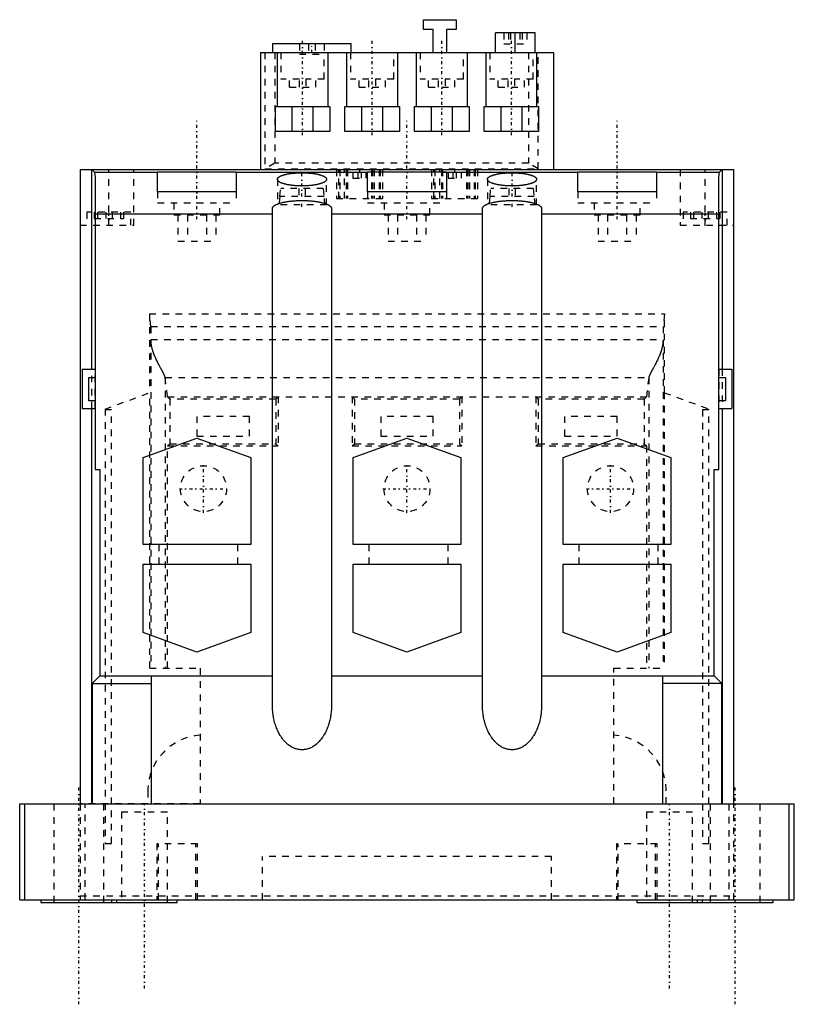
# Model space of a CAD drawing. Extents: x -9 to 109, y -16 to 133.
import ezdxf

# ---------------------------------------------------------------- set-up
doc = ezdxf.new("R2010")
doc.units = 0
doc.linetypes.add('CENTER', pattern=[1.5, 0.45, -0.5, 0.05, -0.5])
doc.linetypes.add('DASHED', pattern=[2, 1, -1])
for name, color, linetype in [('AM_0', 7, 'CONTINUOUS'), ('AM_3', 7, 'DASHED'), ('AM_7', 7, 'CENTER')]:
    doc.layers.add(name, color=color, linetype=linetype)

msp = doc.modelspace()

# ---------------------------------------------------------------- linework, layer by layer
at = {"layer": 'AM_0', "color": 7, "linetype": 'CONTINUOUS'}
for p, q in [((52.3, 133.4), (57.3, 133.4)), ((52.3, 131.9), (52.3, 133.4)), ((57.3, 133.4), (57.3, 131.9)), ((53.8, 131.9), (52.3, 131.9)), ((53.8, 128.4), (53.8, 131.9)), ((57.3, 131.9), (55.8, 131.9)), ((55.8, 131.9), (55.8, 128.4)), ((63.3, 128.4), (63.3, 131.4)), ((69.3, 131.4), (63.3, 131.4)), ((66.3, 128.4), (66.3, 131.4)), ((69.3, 128.4), (69.3, 131.4)), ((29.3, 129.7), (29.3, 128.4)), ((41.3, 129.7), (29.3, 129.7)), ((41.3, 128.4), (41.3, 129.7)), ((27.5, 128.4), (27.5, 110.6)), ((27.5, 128.4), (72.1, 128.4)), ((30.06, 120.2), (30.06, 128.4)), ((37.74, 128.4), (37.74, 120.2)), ((40.66, 120.2), (40.66, 128.4)), ((48.34, 128.4), (48.34, 120.2)), ((51.26, 120.2), (51.26, 128.4)), ((58.94, 128.4), (58.94, 120.2)), ((61.86, 120.2), (61.86, 128.4)), ((69.54, 128.4), (69.54, 120.2)), ((72.1, 128.4), (72.1, 110.6)), ((29.75, 120.2), (38.05, 120.2)), ((29.75, 116.4), (29.75, 120.2)), ((32.27, 120.2), (32.27, 116.4)), ((35.53, 116.4), (35.53, 120.2)), ((38.05, 120.2), (38.05, 116.4)), ((40.35, 120.2), (48.65, 120.2)), ((40.35, 116.4), (40.35, 120.2)), ((42.87, 120.2), (42.87, 116.4)), ((46.13, 116.4), (46.13, 120.2)), ((48.65, 120.2), (48.65, 116.4)), ((50.95, 120.2), (59.25, 120.2)), ((50.95, 116.4), (50.95, 120.2)), ((53.47, 120.2), (53.47, 116.4)), ((56.73, 116.4), (56.73, 120.2)), ((59.25, 120.2), (59.25, 116.4)), ((61.55, 120.2), (69.85, 120.2)), ((61.55, 116.4), (61.55, 120.2)), ((64.07, 120.2), (64.07, 116.4)), ((67.33, 116.4), (67.33, 120.2)), ((69.85, 120.2), (69.85, 116.4)), ((38.05, 116.4), (29.75, 116.4)), ((48.65, 116.4), (40.35, 116.4)), ((59.25, 116.4), (50.95, 116.4)), ((69.85, 116.4), (61.55, 116.4)), ((0, 110.6), (0, 14)), ((0, 110.6), (99.6, 110.6)), ((1.8, 80.2), (1.8, 110.6)), ((1.8, 110.6), (2.19, 110.21)), ((2.19, 110.21), (2.3, 109.35)), ((2.19, 110.21), (11.8, 110.21)), ((11.8, 107.21), (11.8, 110.24)), ((11.8, 110.24), (23.8, 110.24)), ((23.8, 110.24), (23.8, 107.21)), ((23.8, 110.21), (43.8, 110.21)), ((43.8, 107.21), (43.8, 110.24)), ((43.8, 110.24), (55.8, 110.24)), ((55.8, 110.24), (55.8, 107.21)), ((55.8, 110.21), (75.8, 110.21)), ((75.8, 110.24), (87.8, 110.24)), ((75.8, 107.21), (75.8, 110.24)), ((87.8, 110.24), (87.8, 107.21)), ((87.8, 110.21), (97.41, 110.21)), ((97.3, 109.35), (97.41, 110.21)), ((97.41, 110.21), (97.8, 110.6)), ((97.8, 110.6), (97.8, 80.2)), ((99.6, 14), (99.6, 110.6)), ((2.3, 109.35), (2.3, 64.9)), ((97.3, 64.9), (97.3, 109.35)), ((23.8, 107.21), (11.8, 107.21)), ((55.8, 107.21), (43.8, 107.21)), ((87.8, 107.21), (75.8, 107.21)), ((2.3, 103.86), (29.3, 103.86)), ((29.3, 29), (29.3, 104.66)), ((38.3, 104.66), (38.3, 29)), ((38.3, 103.86), (61.3, 103.86)), ((61.3, 29), (61.3, 104.66)), ((70.3, 104.66), (70.3, 29)), ((70.3, 103.86), (97.3, 103.86)), ((0.3, 80.2), (0.3, 74.2)), ((0.3, 80.2), (2.3, 80.2)), ((97.3, 80.2), (99.3, 80.2)), ((99.3, 80.2), (99.3, 74.2)), ((1.3, 78.95), (1.3, 75.45)), ((1.3, 78.95), (2.3, 78.95)), ((97.3, 78.95), (98.3, 78.95)), ((98.3, 78.95), (98.3, 75.45)), ((1.3, 75.45), (2.3, 75.45)), ((97.3, 75.45), (98.3, 75.45)), ((0.3, 74.2), (2.3, 74.2)), ((1.8, 14), (1.8, 74.2)), ((97.3, 74.2), (99.3, 74.2)), ((97.8, 74.2), (97.8, 14)), ((9.6, 66.73), (17.8, 69.71)), ((17.8, 69.71), (26, 66.73)), ((41.6, 66.73), (49.8, 69.71)), ((49.8, 69.71), (58, 66.73)), ((73.6, 66.73), (81.8, 69.71)), ((81.8, 69.71), (90, 66.73)), ((9.6, 53.5), (9.6, 66.73)), ((26, 66.73), (26, 53.5)), ((41.6, 53.5), (41.6, 66.73)), ((58, 66.73), (58, 53.5)), ((73.6, 53.5), (73.6, 66.73)), ((90, 66.73), (90, 53.5)), ((2.3, 64.9), (3.02, 64.9)), ((3.02, 64.9), (3.02, 33.5)), ((96.58, 64.9), (97.3, 64.9)), ((96.58, 33.5), (96.58, 64.9)), ((26, 53.5), (9.6, 53.5)), ((58, 53.5), (41.6, 53.5)), ((90, 53.5), (73.6, 53.5)), ((9.6, 50.5), (26, 50.5)), ((9.6, 40.1), (9.6, 50.5)), ((26, 50.5), (26, 40.1)), ((41.6, 50.5), (58, 50.5)), ((41.6, 40.1), (41.6, 50.5)), ((58, 50.5), (58, 40.1)), ((73.6, 50.5), (90, 50.5)), ((73.6, 40.1), (73.6, 50.5)), ((90, 50.5), (90, 40.1)), ((17.8, 37.11), (9.6, 40.1)), ((26, 40.1), (17.8, 37.11)), ((49.8, 37.11), (41.6, 40.1)), ((58, 40.1), (49.8, 37.11)), ((81.8, 37.11), (73.6, 40.1)), ((90, 40.1), (81.8, 37.11)), ((3.02, 33.5), (1.84, 32.32)), ((3.02, 33.5), (29.3, 33.5)), ((10.83, 33.5), (10.83, 14)), ((38.3, 33.5), (61.3, 33.5)), ((70.3, 33.5), (96.58, 33.5)), ((88.77, 14), (88.77, 33.5)), ((97.76, 32.32), (96.58, 33.5)), ((1.84, 32.32), (10.83, 32.32)), ((1.84, 32.32), (1.84, 14)), ((97.76, 32.32), (88.77, 32.32)), ((97.76, 14), (97.76, 32.32)), ((-9.2, -0.6), (-9.2, 14)), ((-9.2, 14), (108.8, 14)), ((-8.44, -0.6), (-8.44, 14)), ((108.04, -0.6), (108.04, 14)), ((108.8, -0.6), (108.8, 14)), ((-9.2, -0.6), (108.8, -0.6)), ((-6, -0.6), (-6, -1)), ((-6, -1), (14.8, -1)), ((5.6, -1), (5.6, -0.6)), ((14.8, -1), (14.8, -0.6)), ((84.8, -0.6), (84.8, -1)), ((84.8, -1), (105.6, -1)), ((94, -0.6), (94, -1)), ((105.6, -1), (105.6, -0.6))]:
    msp.add_line(p, q, dxfattribs=at)
for points in [[(30.05, 109.1), (30.05, 109.11), (30.05, 109.12), (30.05, 109.13), (30.05, 109.14), (30.05, 109.15), (30.06, 109.16), (30.06, 109.18), (30.07, 109.19), (30.07, 109.21), (30.08, 109.22), (30.08, 109.23), (30.09, 109.24), (30.09, 109.25), (30.1, 109.27), (30.11, 109.28), (30.12, 109.29), (30.13, 109.31), (30.14, 109.32), (30.14, 109.32), (30.16, 109.34), (30.17, 109.35), (30.18, 109.36), (30.18, 109.37), (30.2, 109.38), (30.22, 109.39), (30.22, 109.4), (30.23, 109.41), (30.25, 109.42), (30.27, 109.44), (30.29, 109.45), (30.3, 109.46), (30.33, 109.48), (30.34, 109.48), (30.35, 109.49), (30.37, 109.5), (30.39, 109.52), (30.41, 109.53), (30.44, 109.54), (30.46, 109.56), (30.47, 109.56), (30.49, 109.57), (30.51, 109.58), (30.54, 109.59), (30.57, 109.61), (30.59, 109.62), (30.62, 109.63), (30.64, 109.64), (30.65, 109.64), (30.68, 109.66), (30.71, 109.67), (30.74, 109.68), (30.78, 109.69), (30.81, 109.7), (30.82, 109.71), (30.84, 109.72), (30.88, 109.73), (30.91, 109.74), (30.94, 109.75), (30.98, 109.76), (31.02, 109.77), (31.04, 109.78), (31.05, 109.78), (31.09, 109.79), (31.13, 109.8), (31.15, 109.81), (31.17, 109.81), (31.21, 109.82), (31.25, 109.83), (31.27, 109.84), (31.29, 109.84), (31.33, 109.85), (31.37, 109.86), (31.41, 109.87), (31.45, 109.88), (31.5, 109.89), (31.52, 109.9), (31.54, 109.9), (31.58, 109.91), (31.63, 109.92), (31.67, 109.93), (31.72, 109.93), (31.76, 109.94), (31.79, 109.95), (31.81, 109.95), (31.85, 109.96), (31.9, 109.96), (31.95, 109.97), (32, 109.98), (32.04, 109.99), (32.07, 109.99), (32.09, 109.99), (32.14, 110), (32.19, 110.01), (32.24, 110.01), (32.29, 110.02), (32.34, 110.02), (32.36, 110.03), (32.39, 110.03), (32.44, 110.03), (32.49, 110.04), (32.54, 110.05), (32.59, 110.05), (32.65, 110.05), (32.67, 110.06), (32.7, 110.06), (32.75, 110.06), (32.8, 110.07), (32.83, 110.07), (32.86, 110.07), (32.91, 110.07), (32.96, 110.08), (32.99, 110.08), (33.01, 110.08), (33.07, 110.08), (33.12, 110.09), (33.18, 110.09), (33.23, 110.09), (33.28, 110.09), (33.31, 110.09), (33.34, 110.1), (33.39, 110.1), (33.45, 110.1), (33.5, 110.1), (33.55, 110.1), (33.61, 110.1), (33.64, 110.1), (33.66, 110.1), (33.72, 110.1), (33.77, 110.1), (33.8, 110.1)], [(33.8, 110.1), (33.83, 110.1), (33.88, 110.1), (33.94, 110.1), (33.96, 110.1), (33.99, 110.1), (34.05, 110.1), (34.1, 110.1), (34.15, 110.1), (34.21, 110.1), (34.26, 110.1), (34.29, 110.09), (34.32, 110.09), (34.37, 110.09), (34.42, 110.09), (34.48, 110.09), (34.53, 110.08), (34.59, 110.08), (34.61, 110.08), (34.64, 110.08), (34.69, 110.07), (34.74, 110.07), (34.77, 110.07), (34.8, 110.07), (34.85, 110.06), (34.9, 110.06), (34.93, 110.06), (34.95, 110.05), (35.01, 110.05), (35.06, 110.05), (35.11, 110.04), (35.16, 110.03), (35.21, 110.03), (35.24, 110.03), (35.26, 110.02), (35.31, 110.02), (35.36, 110.01), (35.41, 110.01), (35.46, 110), (35.51, 109.99), (35.53, 109.99), (35.56, 109.99), (35.6, 109.98), (35.65, 109.97), (35.7, 109.96), (35.75, 109.96), (35.79, 109.95), (35.81, 109.95), (35.84, 109.94), (35.88, 109.93), (35.93, 109.93), (35.97, 109.92), (36.02, 109.91), (36.06, 109.9), (36.08, 109.9), (36.1, 109.89), (36.15, 109.88), (36.19, 109.87), (36.23, 109.86), (36.27, 109.85), (36.31, 109.84), (36.33, 109.84), (36.35, 109.83), (36.39, 109.82), (36.43, 109.81), (36.45, 109.81), (36.47, 109.8), (36.51, 109.79), (36.55, 109.78), (36.56, 109.78), (36.58, 109.77), (36.62, 109.76), (36.66, 109.75), (36.69, 109.74), (36.72, 109.73), (36.76, 109.72), (36.78, 109.71), (36.79, 109.7), (36.82, 109.69), (36.86, 109.68), (36.89, 109.67), (36.92, 109.66), (36.95, 109.64), (36.96, 109.64), (36.98, 109.63), (37.01, 109.62), (37.03, 109.61), (37.06, 109.59), (37.09, 109.58), (37.11, 109.57), (37.13, 109.56), (37.14, 109.56), (37.16, 109.54), (37.19, 109.53), (37.21, 109.52), (37.23, 109.5), (37.25, 109.49), (37.26, 109.48), (37.27, 109.48), (37.3, 109.46), (37.31, 109.45), (37.33, 109.44), (37.35, 109.42), (37.37, 109.41), (37.38, 109.4), (37.38, 109.39), (37.4, 109.38), (37.42, 109.37), (37.42, 109.36), (37.43, 109.35), (37.44, 109.34), (37.46, 109.32), (37.46, 109.32), (37.47, 109.31), (37.48, 109.29), (37.49, 109.28), (37.5, 109.27), (37.51, 109.25), (37.51, 109.24), (37.52, 109.23), (37.52, 109.22), (37.53, 109.21), (37.53, 109.19), (37.54, 109.18), (37.54, 109.16), (37.55, 109.15), (37.55, 109.14), (37.55, 109.13), (37.55, 109.12), (37.55, 109.11), (37.55, 109.1)], [(62.05, 109.1), (62.05, 109.11), (62.05, 109.12), (62.05, 109.13), (62.05, 109.14), (62.05, 109.15), (62.06, 109.16), (62.06, 109.18), (62.07, 109.19), (62.07, 109.21), (62.08, 109.22), (62.08, 109.23), (62.09, 109.24), (62.09, 109.25), (62.1, 109.27), (62.11, 109.28), (62.12, 109.29), (62.13, 109.31), (62.14, 109.32), (62.14, 109.32), (62.16, 109.34), (62.17, 109.35), (62.18, 109.36), (62.18, 109.37), (62.2, 109.38), (62.22, 109.39), (62.22, 109.4), (62.23, 109.41), (62.25, 109.42), (62.27, 109.44), (62.29, 109.45), (62.3, 109.46), (62.33, 109.48), (62.34, 109.48), (62.35, 109.49), (62.37, 109.5), (62.39, 109.52), (62.41, 109.53), (62.44, 109.54), (62.46, 109.56), (62.47, 109.56), (62.49, 109.57), (62.51, 109.58), (62.54, 109.59), (62.57, 109.61), (62.59, 109.62), (62.62, 109.63), (62.64, 109.64), (62.65, 109.64), (62.68, 109.66), (62.71, 109.67), (62.74, 109.68), (62.78, 109.69), (62.81, 109.7), (62.82, 109.71), (62.84, 109.72), (62.88, 109.73), (62.91, 109.74), (62.94, 109.75), (62.98, 109.76), (63.02, 109.77), (63.04, 109.78), (63.05, 109.78), (63.09, 109.79), (63.13, 109.8), (63.15, 109.81), (63.17, 109.81), (63.21, 109.82), (63.25, 109.83), (63.27, 109.84), (63.29, 109.84), (63.33, 109.85), (63.37, 109.86), (63.41, 109.87), (63.45, 109.88), (63.5, 109.89), (63.52, 109.9), (63.54, 109.9), (63.58, 109.91), (63.63, 109.92), (63.67, 109.93), (63.72, 109.93), (63.76, 109.94), (63.79, 109.95), (63.81, 109.95), (63.85, 109.96), (63.9, 109.96), (63.95, 109.97), (64, 109.98), (64.04, 109.99), (64.07, 109.99), (64.09, 109.99), (64.14, 110), (64.19, 110.01), (64.24, 110.01), (64.29, 110.02), (64.34, 110.02), (64.36, 110.03), (64.39, 110.03), (64.44, 110.03), (64.49, 110.04), (64.54, 110.05), (64.59, 110.05), (64.65, 110.05), (64.67, 110.06), (64.7, 110.06), (64.75, 110.06), (64.8, 110.07), (64.83, 110.07), (64.86, 110.07), (64.91, 110.07), (64.96, 110.08), (64.99, 110.08), (65.01, 110.08), (65.07, 110.08), (65.12, 110.09), (65.18, 110.09), (65.23, 110.09), (65.28, 110.09), (65.31, 110.09), (65.34, 110.1), (65.39, 110.1), (65.45, 110.1), (65.5, 110.1), (65.55, 110.1), (65.61, 110.1), (65.64, 110.1), (65.66, 110.1), (65.72, 110.1), (65.77, 110.1), (65.8, 110.1)], [(65.8, 110.1), (65.83, 110.1), (65.88, 110.1), (65.94, 110.1), (65.96, 110.1), (65.99, 110.1), (66.05, 110.1), (66.1, 110.1), (66.15, 110.1), (66.21, 110.1), (66.26, 110.1), (66.29, 110.09), (66.32, 110.09), (66.37, 110.09), (66.42, 110.09), (66.48, 110.09), (66.53, 110.08), (66.59, 110.08), (66.61, 110.08), (66.64, 110.08), (66.69, 110.07), (66.74, 110.07), (66.77, 110.07), (66.8, 110.07), (66.85, 110.06), (66.9, 110.06), (66.93, 110.06), (66.95, 110.05), (67.01, 110.05), (67.06, 110.05), (67.11, 110.04), (67.16, 110.03), (67.21, 110.03), (67.24, 110.03), (67.26, 110.02), (67.31, 110.02), (67.36, 110.01), (67.41, 110.01), (67.46, 110), (67.51, 109.99), (67.53, 109.99), (67.56, 109.99), (67.6, 109.98), (67.65, 109.97), (67.7, 109.96), (67.75, 109.96), (67.79, 109.95), (67.81, 109.95), (67.84, 109.94), (67.88, 109.93), (67.93, 109.93), (67.97, 109.92), (68.02, 109.91), (68.06, 109.9), (68.08, 109.9), (68.1, 109.89), (68.15, 109.88), (68.19, 109.87), (68.23, 109.86), (68.27, 109.85), (68.31, 109.84), (68.33, 109.84), (68.35, 109.83), (68.39, 109.82), (68.43, 109.81), (68.45, 109.81), (68.47, 109.8), (68.51, 109.79), (68.55, 109.78), (68.56, 109.78), (68.58, 109.77), (68.62, 109.76), (68.66, 109.75), (68.69, 109.74), (68.72, 109.73), (68.76, 109.72), (68.78, 109.71), (68.79, 109.7), (68.82, 109.69), (68.86, 109.68), (68.89, 109.67), (68.92, 109.66), (68.95, 109.64), (68.96, 109.64), (68.98, 109.63), (69.01, 109.62), (69.03, 109.61), (69.06, 109.59), (69.09, 109.58), (69.11, 109.57), (69.13, 109.56), (69.14, 109.56), (69.16, 109.54), (69.19, 109.53), (69.21, 109.52), (69.23, 109.5), (69.25, 109.49), (69.26, 109.48), (69.27, 109.48), (69.3, 109.46), (69.31, 109.45), (69.33, 109.44), (69.35, 109.42), (69.37, 109.41), (69.38, 109.4), (69.38, 109.39), (69.4, 109.38), (69.42, 109.37), (69.42, 109.36), (69.43, 109.35), (69.44, 109.34), (69.46, 109.32), (69.46, 109.32), (69.47, 109.31), (69.48, 109.29), (69.49, 109.28), (69.5, 109.27), (69.51, 109.25), (69.51, 109.24), (69.52, 109.23), (69.52, 109.22), (69.53, 109.21), (69.53, 109.19), (69.54, 109.18), (69.54, 109.16), (69.55, 109.15), (69.55, 109.14), (69.55, 109.13), (69.55, 109.12), (69.55, 109.11), (69.55, 109.1)], [(37.55, 109.1), (37.55, 109.08), (37.55, 109.05), (37.54, 109.03), (37.54, 109.01), (37.53, 109), (37.52, 108.97), (37.5, 108.94), (37.48, 108.91), (37.46, 108.88), (37.44, 108.85), (37.42, 108.84), (37.41, 108.82), (37.38, 108.8), (37.34, 108.77), (37.3, 108.74), (37.26, 108.71), (37.22, 108.69), (37.2, 108.67), (37.18, 108.66), (37.13, 108.63), (37.07, 108.61), (37.05, 108.6), (37.02, 108.58), (36.96, 108.56), (36.9, 108.53), (36.87, 108.52), (36.84, 108.51), (36.78, 108.49), (36.71, 108.46), (36.64, 108.44), (36.56, 108.42), (36.49, 108.4), (36.45, 108.39), (36.41, 108.38), (36.33, 108.36), (36.25, 108.34), (36.17, 108.32), (36.08, 108.3), (36, 108.28), (35.95, 108.28), (35.91, 108.27), (35.81, 108.25), (35.72, 108.24), (35.63, 108.22), (35.53, 108.21), (35.43, 108.19), (35.38, 108.19), (35.34, 108.18), (35.24, 108.17), (35.13, 108.16), (35.03, 108.15), (34.93, 108.14), (34.82, 108.13), (34.77, 108.13), (34.72, 108.12), (34.61, 108.12), (34.5, 108.11), (34.4, 108.11), (34.29, 108.1), (34.18, 108.1), (34.13, 108.1), (34.07, 108.1), (33.96, 108.09), (33.85, 108.09), (33.8, 108.09), (33.75, 108.09), (33.64, 108.09), (33.53, 108.1), (33.47, 108.1), (33.42, 108.1), (33.31, 108.1), (33.2, 108.11), (33.1, 108.11), (32.99, 108.12), (32.88, 108.12), (32.83, 108.13), (32.78, 108.13), (32.67, 108.14), (32.57, 108.15), (32.47, 108.16), (32.36, 108.17), (32.26, 108.18), (32.22, 108.19), (32.17, 108.19), (32.07, 108.21), (31.97, 108.22), (31.88, 108.24), (31.79, 108.25), (31.69, 108.27), (31.65, 108.28), (31.6, 108.28), (31.52, 108.3), (31.43, 108.32), (31.35, 108.34), (31.27, 108.36), (31.19, 108.38), (31.15, 108.39), (31.11, 108.4), (31.04, 108.42), (30.96, 108.44), (30.89, 108.46), (30.82, 108.49), (30.76, 108.51), (30.73, 108.52), (30.7, 108.53), (30.64, 108.56), (30.58, 108.58), (30.55, 108.6), (30.53, 108.61), (30.47, 108.63), (30.42, 108.66), (30.4, 108.67), (30.38, 108.69), (30.34, 108.71), (30.3, 108.74), (30.26, 108.77), (30.22, 108.8), (30.19, 108.82), (30.18, 108.84), (30.16, 108.85), (30.14, 108.88), (30.12, 108.91), (30.1, 108.94), (30.08, 108.97), (30.07, 109), (30.06, 109.01), (30.06, 109.03), (30.05, 109.05), (30.05, 109.08), (30.05, 109.1)], [(69.55, 109.1), (69.55, 109.08), (69.55, 109.05), (69.54, 109.03), (69.54, 109.01), (69.53, 109), (69.52, 108.97), (69.5, 108.94), (69.48, 108.91), (69.46, 108.88), (69.44, 108.85), (69.42, 108.84), (69.41, 108.82), (69.38, 108.8), (69.34, 108.77), (69.3, 108.74), (69.26, 108.71), (69.22, 108.69), (69.2, 108.67), (69.18, 108.66), (69.13, 108.63), (69.07, 108.61), (69.05, 108.6), (69.02, 108.58), (68.96, 108.56), (68.9, 108.53), (68.87, 108.52), (68.84, 108.51), (68.78, 108.49), (68.71, 108.46), (68.64, 108.44), (68.56, 108.42), (68.49, 108.4), (68.45, 108.39), (68.41, 108.38), (68.33, 108.36), (68.25, 108.34), (68.17, 108.32), (68.08, 108.3), (68, 108.28), (67.95, 108.28), (67.91, 108.27), (67.81, 108.25), (67.72, 108.24), (67.63, 108.22), (67.53, 108.21), (67.43, 108.19), (67.38, 108.19), (67.34, 108.18), (67.24, 108.17), (67.13, 108.16), (67.03, 108.15), (66.93, 108.14), (66.82, 108.13), (66.77, 108.13), (66.72, 108.12), (66.61, 108.12), (66.5, 108.11), (66.4, 108.11), (66.29, 108.1), (66.18, 108.1), (66.13, 108.1), (66.07, 108.1), (65.96, 108.09), (65.85, 108.09), (65.8, 108.09), (65.75, 108.09), (65.64, 108.09), (65.53, 108.1), (65.47, 108.1), (65.42, 108.1), (65.31, 108.1), (65.2, 108.11), (65.1, 108.11), (64.99, 108.12), (64.88, 108.12), (64.83, 108.13), (64.78, 108.13), (64.67, 108.14), (64.57, 108.15), (64.47, 108.16), (64.36, 108.17), (64.26, 108.18), (64.22, 108.19), (64.17, 108.19), (64.07, 108.21), (63.97, 108.22), (63.88, 108.24), (63.79, 108.25), (63.69, 108.27), (63.65, 108.28), (63.6, 108.28), (63.52, 108.3), (63.43, 108.32), (63.35, 108.34), (63.27, 108.36), (63.19, 108.38), (63.15, 108.39), (63.11, 108.4), (63.04, 108.42), (62.96, 108.44), (62.89, 108.46), (62.82, 108.49), (62.76, 108.51), (62.73, 108.52), (62.7, 108.53), (62.64, 108.56), (62.58, 108.58), (62.55, 108.6), (62.53, 108.61), (62.47, 108.63), (62.42, 108.66), (62.4, 108.67), (62.38, 108.69), (62.34, 108.71), (62.3, 108.74), (62.26, 108.77), (62.22, 108.8), (62.19, 108.82), (62.18, 108.84), (62.16, 108.85), (62.14, 108.88), (62.12, 108.91), (62.1, 108.94), (62.08, 108.97), (62.07, 109), (62.06, 109.01), (62.06, 109.03), (62.05, 109.05), (62.05, 109.08), (62.05, 109.1)], [(29.3, 104.66), (29.3, 104.68), (29.3, 104.72), (29.31, 104.75), (29.32, 104.77), (29.32, 104.79), (29.34, 104.82), (29.36, 104.86), (29.38, 104.89), (29.41, 104.92), (29.44, 104.96), (29.45, 104.98), (29.47, 104.99), (29.51, 105.03), (29.55, 105.06), (29.59, 105.09), (29.64, 105.13), (29.69, 105.16), (29.72, 105.17), (29.75, 105.19), (29.81, 105.22), (29.87, 105.25), (29.9, 105.27), (29.94, 105.28), (30, 105.31), (30.08, 105.34), (30.11, 105.36), (30.15, 105.37), (30.23, 105.4), (30.31, 105.43), (30.4, 105.45), (30.48, 105.48), (30.57, 105.5), (30.62, 105.52), (30.66, 105.53), (30.76, 105.55), (30.86, 105.58), (30.96, 105.6), (31.06, 105.62), (31.17, 105.64), (31.22, 105.65), (31.27, 105.66), (31.38, 105.68), (31.49, 105.7), (31.61, 105.72), (31.72, 105.73), (31.84, 105.75), (31.9, 105.76), (31.96, 105.76), (32.08, 105.78), (32.2, 105.79), (32.32, 105.8), (32.45, 105.81), (32.57, 105.82), (32.64, 105.83), (32.7, 105.83), (32.83, 105.84), (32.95, 105.85), (33.08, 105.85), (33.21, 105.86), (33.34, 105.86), (33.41, 105.87), (33.47, 105.87), (33.6, 105.87), (33.73, 105.87), (33.8, 105.87), (33.87, 105.87), (34, 105.87), (34.13, 105.87), (34.19, 105.87), (34.26, 105.86), (34.39, 105.86), (34.52, 105.85), (34.65, 105.85), (34.77, 105.84), (34.9, 105.83), (34.96, 105.83), (35.03, 105.82), (35.15, 105.81), (35.28, 105.8), (35.4, 105.79), (35.52, 105.78), (35.64, 105.76), (35.7, 105.76), (35.76, 105.75), (35.88, 105.73), (35.99, 105.72), (36.11, 105.7), (36.22, 105.68), (36.33, 105.66), (36.38, 105.65), (36.43, 105.64), (36.54, 105.62), (36.64, 105.6), (36.74, 105.58), (36.84, 105.55), (36.94, 105.53), (36.98, 105.52), (37.03, 105.5), (37.12, 105.48), (37.2, 105.45), (37.29, 105.43), (37.37, 105.4), (37.45, 105.37), (37.49, 105.36), (37.52, 105.34), (37.6, 105.31), (37.66, 105.28), (37.7, 105.27), (37.73, 105.25), (37.79, 105.22), (37.85, 105.19), (37.88, 105.17), (37.91, 105.16), (37.96, 105.13), (38.01, 105.09), (38.05, 105.06), (38.09, 105.03), (38.13, 104.99), (38.15, 104.98), (38.16, 104.96), (38.19, 104.92), (38.22, 104.89), (38.24, 104.86), (38.26, 104.82), (38.28, 104.79), (38.28, 104.77), (38.29, 104.75), (38.3, 104.72), (38.3, 104.68), (38.3, 104.66)], [(61.3, 104.66), (61.3, 104.68), (61.3, 104.72), (61.31, 104.75), (61.32, 104.77), (61.32, 104.79), (61.34, 104.82), (61.36, 104.86), (61.38, 104.89), (61.41, 104.92), (61.44, 104.96), (61.45, 104.98), (61.47, 104.99), (61.51, 105.03), (61.55, 105.06), (61.59, 105.09), (61.64, 105.13), (61.69, 105.16), (61.72, 105.17), (61.75, 105.19), (61.81, 105.22), (61.87, 105.25), (61.9, 105.27), (61.94, 105.28), (62, 105.31), (62.08, 105.34), (62.11, 105.36), (62.15, 105.37), (62.23, 105.4), (62.31, 105.43), (62.4, 105.45), (62.48, 105.48), (62.57, 105.5), (62.62, 105.52), (62.66, 105.53), (62.76, 105.55), (62.86, 105.58), (62.96, 105.6), (63.06, 105.62), (63.17, 105.64), (63.22, 105.65), (63.27, 105.66), (63.38, 105.68), (63.49, 105.7), (63.61, 105.72), (63.72, 105.73), (63.84, 105.75), (63.9, 105.76), (63.96, 105.76), (64.08, 105.78), (64.2, 105.79), (64.32, 105.8), (64.45, 105.81), (64.57, 105.82), (64.64, 105.83), (64.7, 105.83), (64.83, 105.84), (64.95, 105.85), (65.08, 105.85), (65.21, 105.86), (65.34, 105.86), (65.41, 105.87), (65.47, 105.87), (65.6, 105.87), (65.73, 105.87), (65.8, 105.87), (65.87, 105.87), (66, 105.87), (66.13, 105.87), (66.19, 105.87), (66.26, 105.86), (66.39, 105.86), (66.52, 105.85), (66.65, 105.85), (66.77, 105.84), (66.9, 105.83), (66.96, 105.83), (67.03, 105.82), (67.15, 105.81), (67.28, 105.8), (67.4, 105.79), (67.52, 105.78), (67.64, 105.76), (67.7, 105.76), (67.76, 105.75), (67.88, 105.73), (67.99, 105.72), (68.11, 105.7), (68.22, 105.68), (68.33, 105.66), (68.38, 105.65), (68.43, 105.64), (68.54, 105.62), (68.64, 105.6), (68.74, 105.58), (68.84, 105.55), (68.94, 105.53), (68.98, 105.52), (69.03, 105.5), (69.12, 105.48), (69.2, 105.45), (69.29, 105.43), (69.37, 105.4), (69.45, 105.37), (69.49, 105.36), (69.52, 105.34), (69.6, 105.31), (69.66, 105.28), (69.7, 105.27), (69.73, 105.25), (69.79, 105.22), (69.85, 105.19), (69.88, 105.17), (69.91, 105.16), (69.96, 105.13), (70.01, 105.09), (70.05, 105.06), (70.09, 105.03), (70.13, 104.99), (70.15, 104.98), (70.16, 104.96), (70.19, 104.92), (70.22, 104.89), (70.24, 104.86), (70.26, 104.82), (70.28, 104.79), (70.28, 104.77), (70.29, 104.75), (70.3, 104.72), (70.3, 104.68), (70.3, 104.66)], [(38.3, 29), (38.3, 28.9), (38.3, 28.71), (38.29, 28.51), (38.28, 28.41), (38.28, 28.31), (38.26, 28.12), (38.24, 27.92), (38.22, 27.73), (38.19, 27.54), (38.16, 27.35), (38.15, 27.25), (38.13, 27.16), (38.09, 26.97), (38.05, 26.78), (38.01, 26.6), (37.96, 26.42), (37.91, 26.24), (37.88, 26.15), (37.85, 26.06), (37.79, 25.88), (37.73, 25.71), (37.7, 25.62), (37.66, 25.54), (37.6, 25.37), (37.52, 25.21), (37.49, 25.13), (37.45, 25.05), (37.37, 24.89), (37.29, 24.74), (37.2, 24.59), (37.12, 24.44), (37.03, 24.3), (36.98, 24.23), (36.94, 24.16), (36.84, 24.02), (36.74, 23.89), (36.64, 23.77), (36.54, 23.64), (36.43, 23.53), (36.38, 23.47), (36.33, 23.41), (36.22, 23.31), (36.11, 23.2), (35.99, 23.11), (35.88, 23.01), (35.76, 22.92), (35.7, 22.88), (35.64, 22.84), (35.52, 22.76), (35.4, 22.69), (35.28, 22.62), (35.15, 22.56), (35.03, 22.51), (34.96, 22.48), (34.9, 22.46), (34.77, 22.41), (34.65, 22.37), (34.52, 22.34), (34.39, 22.31), (34.26, 22.28), (34.19, 22.28), (34.13, 22.27), (34, 22.26), (33.87, 22.25), (33.8, 22.25), (33.73, 22.25), (33.6, 22.26), (33.47, 22.27), (33.41, 22.28), (33.34, 22.28), (33.21, 22.31), (33.08, 22.34), (32.95, 22.37), (32.83, 22.41), (32.7, 22.46), (32.64, 22.48), (32.57, 22.51), (32.45, 22.56), (32.32, 22.62), (32.2, 22.69), (32.08, 22.76), (31.96, 22.84), (31.9, 22.88), (31.84, 22.92), (31.72, 23.01), (31.61, 23.11), (31.49, 23.2), (31.38, 23.31), (31.27, 23.41), (31.22, 23.47), (31.17, 23.53), (31.06, 23.64), (30.96, 23.77), (30.86, 23.89), (30.76, 24.02), (30.66, 24.16), (30.62, 24.23), (30.57, 24.3), (30.48, 24.44), (30.4, 24.59), (30.31, 24.74), (30.23, 24.89), (30.15, 25.05), (30.11, 25.13), (30.08, 25.21), (30, 25.37), (29.94, 25.54), (29.9, 25.62), (29.87, 25.71), (29.81, 25.88), (29.75, 26.06), (29.72, 26.15), (29.69, 26.24), (29.64, 26.42), (29.59, 26.6), (29.55, 26.78), (29.51, 26.97), (29.47, 27.16), (29.45, 27.25), (29.44, 27.35), (29.41, 27.54), (29.38, 27.73), (29.36, 27.92), (29.34, 28.12), (29.32, 28.31), (29.32, 28.41), (29.31, 28.51), (29.3, 28.71), (29.3, 28.9), (29.3, 29)], [(70.3, 29), (70.3, 28.9), (70.3, 28.71), (70.29, 28.51), (70.28, 28.41), (70.28, 28.31), (70.26, 28.12), (70.24, 27.92), (70.22, 27.73), (70.19, 27.54), (70.16, 27.35), (70.15, 27.25), (70.13, 27.16), (70.09, 26.97), (70.05, 26.78), (70.01, 26.6), (69.96, 26.42), (69.91, 26.24), (69.88, 26.15), (69.85, 26.06), (69.79, 25.88), (69.73, 25.71), (69.7, 25.62), (69.66, 25.54), (69.6, 25.37), (69.52, 25.21), (69.49, 25.13), (69.45, 25.05), (69.37, 24.89), (69.29, 24.74), (69.2, 24.59), (69.12, 24.44), (69.03, 24.3), (68.98, 24.23), (68.94, 24.16), (68.84, 24.02), (68.74, 23.89), (68.64, 23.77), (68.54, 23.64), (68.43, 23.53), (68.38, 23.47), (68.33, 23.41), (68.22, 23.31), (68.11, 23.2), (67.99, 23.11), (67.88, 23.01), (67.76, 22.92), (67.7, 22.88), (67.64, 22.84), (67.52, 22.76), (67.4, 22.69), (67.28, 22.62), (67.15, 22.56), (67.03, 22.51), (66.96, 22.48), (66.9, 22.46), (66.77, 22.41), (66.65, 22.37), (66.52, 22.34), (66.39, 22.31), (66.26, 22.28), (66.19, 22.28), (66.13, 22.27), (66, 22.26), (65.87, 22.25), (65.8, 22.25), (65.73, 22.25), (65.6, 22.26), (65.47, 22.27), (65.41, 22.28), (65.34, 22.28), (65.21, 22.31), (65.08, 22.34), (64.95, 22.37), (64.83, 22.41), (64.7, 22.46), (64.64, 22.48), (64.57, 22.51), (64.45, 22.56), (64.32, 22.62), (64.2, 22.69), (64.08, 22.76), (63.96, 22.84), (63.9, 22.88), (63.84, 22.92), (63.72, 23.01), (63.61, 23.11), (63.49, 23.2), (63.38, 23.31), (63.27, 23.41), (63.22, 23.47), (63.17, 23.53), (63.06, 23.64), (62.96, 23.77), (62.86, 23.89), (62.76, 24.02), (62.66, 24.16), (62.62, 24.23), (62.57, 24.3), (62.48, 24.44), (62.4, 24.59), (62.31, 24.74), (62.23, 24.89), (62.15, 25.05), (62.11, 25.13), (62.08, 25.21), (62, 25.37), (61.94, 25.54), (61.9, 25.62), (61.87, 25.71), (61.81, 25.88), (61.75, 26.06), (61.72, 26.15), (61.69, 26.24), (61.64, 26.42), (61.59, 26.6), (61.55, 26.78), (61.51, 26.97), (61.47, 27.16), (61.45, 27.25), (61.44, 27.35), (61.41, 27.54), (61.38, 27.73), (61.36, 27.92), (61.34, 28.12), (61.32, 28.31), (61.32, 28.41), (61.31, 28.51), (61.3, 28.71), (61.3, 28.9), (61.3, 29)]]:
    msp.add_lwpolyline(points, dxfattribs=at)
at = {"layer": 'AM_3', "color": 6, "linetype": 'DASHED'}
for p, q in [((64.53, 131.4), (64.53, 129.71)), ((65.24, 131.4), (65.24, 129.71)), ((65.59, 131.4), (65.59, 129.71)), ((67.01, 131.4), (67.01, 129.71)), ((67.36, 131.4), (67.36, 129.71)), ((68.07, 131.4), (68.07, 129.71)), ((33.4, 129.7), (33.4, 128.15)), ((34.8, 129.7), (34.8, 128.15)), ((35.8, 129.7), (35.8, 128.15)), ((37.2, 129.7), (37.2, 128.15)), ((64.53, 129.71), (68.07, 129.71)), ((28.15, 128.4), (28.15, 110.7)), ((29.65, 128.4), (29.65, 111.57)), ((30.6, 128.4), (30.6, 124.35)), ((33.4, 128.15), (37.2, 128.15)), ((37.2, 124.35), (37.2, 128.4)), ((41.2, 128.4), (41.2, 124.35)), ((47.8, 124.35), (47.8, 128.4)), ((51.8, 128.4), (51.8, 124.35)), ((58.4, 124.35), (58.4, 128.4)), ((62.4, 128.4), (62.4, 124.35)), ((68.3, 128.4), (68.3, 111.57)), ((69, 124.35), (69, 128.4)), ((69.8, 110.7), (69.8, 128.4)), ((33.4, 124.35), (30.6, 124.35)), ((31.9, 123.15), (31.9, 124.35)), ((31.9, 123.15), (35.9, 123.15)), ((33.4, 123.15), (33.4, 124.35)), ((37.2, 124.35), (34.4, 124.35)), ((34.4, 124.35), (34.4, 123.15)), ((35.9, 123.15), (35.9, 124.35)), ((44, 124.35), (41.2, 124.35)), ((42.5, 123.15), (42.5, 124.35)), ((42.5, 123.15), (46.5, 123.15)), ((44, 123.15), (44, 124.35)), ((47.8, 124.35), (45, 124.35)), ((45, 124.35), (45, 123.15)), ((46.5, 123.15), (46.5, 124.35)), ((54.6, 124.35), (51.8, 124.35)), ((53.1, 123.15), (53.1, 124.35)), ((53.1, 123.15), (57.1, 123.15)), ((54.6, 123.15), (54.6, 124.35)), ((58.4, 124.35), (55.6, 124.35)), ((55.6, 124.35), (55.6, 123.15)), ((57.1, 123.15), (57.1, 124.35)), ((65.2, 124.35), (62.4, 124.35)), ((63.7, 123.15), (63.7, 124.35)), ((63.7, 123.15), (67.7, 123.15)), ((65.2, 123.15), (65.2, 124.35)), ((69, 124.35), (66.2, 124.35)), ((66.2, 124.35), (66.2, 123.15)), ((67.7, 123.15), (67.7, 124.35)), ((29.65, 111.57), (28.15, 110.7)), ((68.3, 111.57), (29.65, 111.57)), ((69.8, 110.7), (68.3, 111.57)), ((4.4, 102.1), (4.4, 110.6)), ((8.2, 102.1), (8.2, 110.6)), ((28.15, 110.7), (69.8, 110.7)), ((39.05, 110.6), (39.05, 106.2)), ((39.41, 106.2), (39.41, 110.6)), ((39.55, 110.6), (39.55, 106.2)), ((40.28, 106.2), (40.28, 110.6)), ((40.55, 110.6), (40.55, 106.2)), ((40.65, 110.6), (40.65, 110.21)), ((40.65, 110.21), (44.45, 110.21)), ((40.73, 110.6), (40.73, 106.2)), ((41.55, 110.21), (41.55, 109.26)), ((42.3, 110.21), (42.3, 109.26)), ((42.8, 110.21), (42.8, 109.26)), ((43.55, 110.21), (43.55, 109.26)), ((44.37, 110.6), (44.37, 106.2)), ((44.45, 110.21), (44.45, 110.6)), ((44.55, 110.6), (44.55, 106.2)), ((44.82, 110.6), (44.82, 106.2)), ((45.55, 110.6), (45.55, 106.2)), ((45.69, 110.6), (45.69, 106.2)), ((46.05, 110.6), (46.05, 106.2)), ((53.55, 110.6), (53.55, 106.2)), ((53.91, 106.2), (53.91, 110.6)), ((54.05, 110.6), (54.05, 106.2)), ((54.78, 106.2), (54.78, 110.6)), ((55.05, 110.6), (55.05, 106.2)), ((55.15, 110.6), (55.15, 110.21)), ((55.15, 110.21), (58.95, 110.21)), ((55.23, 110.6), (55.23, 106.2)), ((56.05, 110.21), (56.05, 109.26)), ((56.8, 110.21), (56.8, 109.26)), ((57.3, 110.21), (57.3, 109.26)), ((58.05, 110.21), (58.05, 109.26)), ((58.87, 110.6), (58.87, 106.2)), ((58.95, 110.21), (58.95, 110.6)), ((59.05, 110.6), (59.05, 106.2)), ((59.32, 110.6), (59.32, 106.2)), ((60.05, 110.6), (60.05, 106.2)), ((60.19, 110.6), (60.19, 106.2)), ((60.55, 110.6), (60.55, 106.2)), ((91.4, 110.6), (91.4, 102.1)), ((95.2, 102.1), (95.2, 110.6)), ((30.05, 109.1), (30.05, 105.2)), ((37.55, 105.2), (37.55, 109.1)), ((41.55, 109.26), (43.55, 109.26)), ((56.05, 109.26), (58.05, 109.26)), ((62.05, 109.1), (62.05, 105.2)), ((69.55, 105.2), (69.55, 109.1)), ((11.8, 107.21), (11.8, 105.5)), ((23.8, 107.21), (23.8, 105.5)), ((30.41, 106.5), (30.3, 105.2)), ((37.19, 106.5), (30.41, 106.5)), ((30.45, 106.5), (30.56, 107.7)), ((37.04, 107.7), (30.56, 107.7)), ((33.3, 107.7), (33.3, 106.5)), ((34.3, 107.7), (34.3, 106.5)), ((37.04, 107.7), (37.15, 106.5)), ((37.3, 105.2), (37.19, 106.5)), ((43.8, 107.21), (43.8, 105.5)), ((55.8, 107.21), (55.8, 105.5)), ((62.41, 106.5), (62.3, 105.2)), ((69.19, 106.5), (62.41, 106.5)), ((62.45, 106.5), (62.56, 107.7)), ((69.04, 107.7), (62.56, 107.7)), ((65.3, 107.7), (65.3, 106.5)), ((66.3, 107.7), (66.3, 106.5)), ((69.04, 107.7), (69.15, 106.5)), ((69.3, 105.2), (69.19, 106.5)), ((75.8, 107.21), (75.8, 105.5)), ((87.8, 107.21), (87.8, 105.5)), ((11.8, 105.5), (23.8, 105.5)), ((14.3, 105.5), (14.3, 103.7)), ((21.3, 103.7), (21.3, 105.5)), ((37.55, 105.2), (30.05, 105.2)), ((39.05, 106.2), (46.05, 106.2)), ((43.8, 105.5), (55.8, 105.5)), ((46.3, 105.5), (46.3, 103.7)), ((53.3, 103.7), (53.3, 105.5)), ((53.55, 106.2), (60.55, 106.2)), ((69.55, 105.2), (62.05, 105.2)), ((75.8, 105.5), (87.8, 105.5)), ((78.3, 105.5), (78.3, 103.7)), ((85.3, 103.7), (85.3, 105.5)), ((1.05, 104.1), (1.05, 102.1)), ((7.75, 104.1), (1.05, 104.1)), ((2.16, 104.1), (2.16, 103.15)), ((2.66, 104.1), (2.66, 103.15)), ((3.9, 104.1), (3.9, 103.15)), ((4.9, 104.1), (4.9, 103.15)), ((6.14, 104.1), (6.14, 103.15)), ((6.64, 104.1), (6.64, 103.15)), ((7.75, 102.1), (7.75, 104.1)), ((14.3, 103.7), (21.3, 103.7)), ((14.91, 103.7), (14.91, 99.7)), ((16.36, 103.7), (16.36, 99.7)), ((19.24, 103.7), (19.24, 99.7)), ((20.69, 103.7), (20.69, 99.7)), ((46.3, 103.7), (53.3, 103.7)), ((46.91, 103.7), (46.91, 99.7)), ((48.36, 103.7), (48.36, 99.7)), ((51.24, 103.7), (51.24, 99.7)), ((52.69, 103.7), (52.69, 99.7)), ((78.3, 103.7), (85.3, 103.7)), ((78.91, 103.7), (78.91, 99.7)), ((80.36, 103.7), (80.36, 99.7)), ((83.24, 103.7), (83.24, 99.7)), ((84.69, 103.7), (84.69, 99.7)), ((91.85, 104.1), (91.85, 102.1)), ((98.55, 104.1), (91.85, 104.1)), ((92.96, 104.1), (92.96, 103.15)), ((93.46, 104.1), (93.46, 103.15)), ((94.7, 104.1), (94.7, 103.15)), ((95.7, 104.1), (95.7, 103.15)), ((96.94, 104.1), (96.94, 103.15)), ((97.44, 104.1), (97.44, 103.15)), ((98.55, 102.1), (98.55, 104.1)), ((0, 102.1), (8.2, 102.1)), ((2.16, 103.15), (6.64, 103.15)), ((91.4, 102.1), (99.6, 102.1)), ((92.96, 103.15), (97.44, 103.15)), ((14.91, 99.7), (20.69, 99.7)), ((46.91, 99.7), (52.69, 99.7)), ((78.91, 99.7), (84.69, 99.7)), ((10.56, 88.6), (89.04, 88.6)), ((10.8, 86.67), (10.56, 88.6)), ((10.56, 88.6), (10.56, 76.59)), ((89.04, 88.6), (88.8, 86.67)), ((89.04, 76.59), (89.04, 88.6)), ((10.8, 86.67), (88.8, 86.67)), ((10.8, 86.67), (10.8, 34.68)), ((88.8, 86.67), (88.8, 34.68)), ((10.8, 84.69), (88.8, 84.69)), ((1.8, 74.2), (1.8, 80.2)), ((2.28, 74.2), (2.28, 80.2)), ((97.32, 80.2), (97.32, 74.2)), ((97.8, 80.2), (97.8, 74.2)), ((12.97, 78.91), (86.63, 78.91)), ((13.33, 76), (12.97, 78.91)), ((12.97, 78.9), (12.97, 34.68)), ((86.63, 78.91), (86.27, 76)), ((86.63, 78.9), (86.63, 34.68)), ((3.8, 74.13), (10.61, 76.61)), ((10.61, 34.68), (10.61, 76.61)), ((88.99, 76.61), (95.8, 74.13)), ((88.99, 76.61), (88.99, 34.68)), ((13.33, 76), (86.27, 76)), ((13.68, 75.65), (13.33, 76)), ((29.8, 75.65), (13.68, 75.65)), ((13.68, 75.65), (13.68, 68.85)), ((30.15, 76), (29.8, 75.65)), ((29.8, 75.65), (29.8, 68.85)), ((30.15, 76), (30.15, 68.5)), ((41.8, 75.65), (41.46, 76)), ((41.46, 76), (41.46, 68.5)), ((41.8, 75.65), (41.8, 68.85)), ((57.8, 75.65), (41.8, 75.65)), ((58.14, 76), (57.8, 75.65)), ((57.8, 75.65), (57.8, 68.85)), ((58.14, 76), (58.14, 68.5)), ((69.8, 75.65), (69.45, 76)), ((69.45, 76), (69.45, 68.5)), ((69.8, 75.65), (69.8, 68.85)), ((85.92, 75.65), (69.8, 75.65)), ((86.27, 76), (85.92, 75.65)), ((85.92, 75.65), (85.92, 68.85)), ((3.8, 74.13), (3.8, 8)), ((4.8, 74), (3.8, 74)), ((4.8, 8), (4.8, 74)), ((94.8, 74), (94.8, 8)), ((95.8, 74), (94.8, 74)), ((95.8, 8), (95.8, 74.13)), ((17.8, 73), (17.8, 70)), ((25.8, 73), (17.8, 73)), ((25.8, 70), (25.8, 73)), ((45.8, 73), (45.8, 70)), ((53.8, 73), (45.8, 73)), ((53.8, 70), (53.8, 73)), ((73.8, 73), (73.8, 70)), ((81.8, 73), (73.8, 73)), ((81.8, 70), (81.8, 73)), ((17.8, 70), (25.8, 70)), ((45.8, 70), (53.8, 70)), ((73.8, 70), (81.8, 70)), ((13.33, 68.5), (13.68, 68.85)), ((13.33, 68.5), (30.15, 68.5)), ((13.33, 34.68), (13.33, 68.5)), ((13.68, 68.85), (29.8, 68.85)), ((29.8, 68.85), (30.15, 68.5)), ((41.46, 68.5), (41.8, 68.85)), ((41.46, 68.5), (58.14, 68.5)), ((41.8, 68.85), (57.8, 68.85)), ((57.8, 68.85), (58.14, 68.5)), ((69.45, 68.5), (69.8, 68.85)), ((69.45, 68.5), (86.27, 68.5)), ((69.8, 68.85), (85.92, 68.85)), ((85.92, 68.85), (86.27, 68.5)), ((86.27, 68.5), (86.27, 34.68)), ((12.05, 50.5), (12.05, 53.5)), ((24.05, 50.5), (24.05, 53.5)), ((44.05, 50.5), (44.05, 53.5)), ((56.05, 50.5), (56.05, 53.5)), ((76.05, 50.5), (76.05, 53.5)), ((88.05, 50.5), (88.05, 53.5)), ((10.61, 34.68), (18.3, 34.68)), ((18.3, 34.68), (18.3, 14.03)), ((81.3, 34.68), (88.99, 34.68)), ((81.3, 14.03), (81.3, 34.68)), ((10.33, 16), (10.33, 14.03)), ((89.27, 14.03), (89.27, 16)), ((-4, 14), (-4, -1)), ((18.3, 14.03), (0, 14.03)), ((0, 14), (0, -0.6)), ((0.76, -0.6), (0.76, 14.03)), ((3.6, -1), (3.6, 14)), ((81.3, 14.03), (99.6, 14.03)), ((96, 14), (96, -1)), ((98.84, 14.03), (98.84, -0.6)), ((99.6, -0.6), (99.6, 14)), ((103.6, -1), (103.6, 14)), ((6.3, 12.79), (6.3, -1)), ((6.3, 12.79), (13.3, 12.79)), ((13.3, -1), (13.3, 12.79)), ((86.3, 12.79), (86.3, -1)), ((86.3, 12.79), (93.3, 12.79)), ((93.3, -1), (93.3, 12.79)), ((3.8, 8), (4.8, 8)), ((17.89, 7.95), (11.71, 7.95)), ((11.71, 7.95), (11.71, -0.6)), ((11.97, -0.6), (11.97, 7.95)), ((17.63, -0.6), (17.63, 7.95)), ((17.89, -0.6), (17.89, 7.95)), ((81.71, 7.95), (81.71, -0.6)), ((87.89, 7.95), (81.71, 7.95)), ((81.97, -0.6), (81.97, 7.95)), ((87.63, -0.6), (87.63, 7.95)), ((87.89, -0.6), (87.89, 7.95)), ((94.8, 8), (95.8, 8)), ((27.8, -0.6), (27.8, 6)), ((71.8, 6), (27.8, 6)), ((71.8, -0.6), (71.8, 6)), ((0, 0), (99.6, 0)), ((4.8, -0.6), (4.8, -1)), ((94.8, -1), (94.8, -0.6))]:
    msp.add_line(p, q, dxfattribs=at)
for points in [[(12.97, 78.91), (12.97, 78.92), (12.96, 78.94), (12.96, 78.96), (12.96, 78.97), (12.95, 78.98), (12.95, 79.01), (12.94, 79.03), (12.93, 79.06), (12.92, 79.08), (12.91, 79.11), (12.91, 79.12), (12.9, 79.14), (12.89, 79.17), (12.88, 79.19), (12.87, 79.22), (12.86, 79.26), (12.84, 79.29), (12.84, 79.3), (12.83, 79.32), (12.82, 79.35), (12.8, 79.38), (12.79, 79.4), (12.78, 79.42), (12.77, 79.45), (12.75, 79.49), (12.74, 79.5), (12.73, 79.52), (12.72, 79.56), (12.7, 79.6), (12.68, 79.64), (12.66, 79.68), (12.63, 79.72), (12.62, 79.74), (12.61, 79.76), (12.59, 79.8), (12.57, 79.85), (12.54, 79.89), (12.52, 79.94), (12.5, 79.98), (12.48, 80.01), (12.47, 80.03), (12.44, 80.08), (12.42, 80.12), (12.39, 80.17), (12.37, 80.22), (12.34, 80.27), (12.33, 80.3), (12.31, 80.32), (12.29, 80.37), (12.26, 80.42), (12.16, 80.6), (11.99, 80.91), (11.91, 81.07), (11.83, 81.24), (11.65, 81.58), (11.48, 81.95), (11.38, 82.18), (11.35, 82.24), (11.33, 82.31), (11.31, 82.34), (11.3, 82.37), (11.27, 82.44), (11.25, 82.5), (11.22, 82.57), (11.2, 82.64), (11.17, 82.71), (11.16, 82.74), (11.15, 82.78), (11.13, 82.84), (11.1, 82.91), (11.08, 82.98), (11.06, 83.05), (11.04, 83.12), (11.03, 83.16), (11.02, 83.19), (11, 83.26), (10.98, 83.33), (10.97, 83.37), (10.96, 83.4), (10.94, 83.48), (10.93, 83.55), (10.92, 83.58), (10.91, 83.62), (10.9, 83.69), (10.88, 83.76), (10.87, 83.84), (10.86, 83.91), (10.85, 83.98), (10.84, 84.02), (10.84, 84.05), (10.83, 84.12), (10.82, 84.2), (10.82, 84.27), (10.81, 84.34), (10.81, 84.41), (10.81, 84.45), (10.8, 84.49), (10.8, 84.56), (10.8, 84.63), (10.8, 84.67)], [(88.8, 84.67), (88.8, 84.63), (88.8, 84.56), (88.8, 84.49), (88.79, 84.45), (88.79, 84.41), (88.79, 84.34), (88.78, 84.27), (88.78, 84.2), (88.77, 84.12), (88.76, 84.05), (88.76, 84.02), (88.75, 83.98), (88.74, 83.91), (88.73, 83.84), (88.72, 83.76), (88.7, 83.69), (88.69, 83.62), (88.68, 83.58), (88.67, 83.55), (88.66, 83.48), (88.64, 83.4), (88.63, 83.37), (88.62, 83.33), (88.6, 83.26), (88.58, 83.19), (88.57, 83.16), (88.56, 83.12), (88.54, 83.05), (88.52, 82.98), (88.5, 82.91), (88.47, 82.84), (88.45, 82.78), (88.44, 82.74), (88.43, 82.71), (88.4, 82.64), (88.38, 82.57), (88.35, 82.5), (88.33, 82.44), (88.3, 82.37), (88.29, 82.34), (88.27, 82.31), (88.25, 82.24), (88.22, 82.18), (88.12, 81.95), (87.95, 81.58), (87.77, 81.24), (87.69, 81.07), (87.61, 80.91), (87.44, 80.6), (87.34, 80.42), (87.31, 80.37), (87.29, 80.32), (87.27, 80.3), (87.26, 80.27), (87.23, 80.22), (87.21, 80.17), (87.18, 80.12), (87.16, 80.08), (87.13, 80.03), (87.12, 80.01), (87.1, 79.98), (87.08, 79.94), (87.06, 79.89), (87.03, 79.85), (87.01, 79.8), (86.99, 79.76), (86.98, 79.74), (86.97, 79.72), (86.94, 79.68), (86.92, 79.64), (86.9, 79.6), (86.88, 79.56), (86.87, 79.52), (86.86, 79.5), (86.85, 79.49), (86.83, 79.45), (86.82, 79.42), (86.81, 79.4), (86.8, 79.38), (86.78, 79.35), (86.77, 79.32), (86.76, 79.3), (86.76, 79.29), (86.74, 79.26), (86.73, 79.22), (86.72, 79.19), (86.71, 79.17), (86.7, 79.14), (86.69, 79.12), (86.69, 79.11), (86.68, 79.08), (86.67, 79.06), (86.66, 79.03), (86.65, 79.01), (86.65, 78.98), (86.64, 78.97), (86.64, 78.96), (86.64, 78.94), (86.63, 78.92), (86.63, 78.91)]]:
    msp.add_lwpolyline(points, dxfattribs=at)
for centre in [(18.8, 62), (49.8, 62), (80.8, 62)]:
    msp.add_circle(centre, 3.5, dxfattribs=at)
for centre, start, end in [((18.8, 16), 93.3998, 180), ((80.8, 16), 0, 86.6002)]:
    msp.add_arc(centre, 8.47, start, end, dxfattribs=at)
at = {"layer": 'AM_7', "color": 4, "linetype": 'CENTER'}
for p, q in [((33.9, 115.8), (33.9, 130.5)), ((44.5, 115.8), (44.5, 130.5)), ((55.1, 115.8), (55.1, 130.5)), ((65.7, 115.8), (65.7, 130.5)), ((35.3, 128.34), (35.3, 129.76)), ((17.8, 103.01), (17.8, 118.19)), ((49.8, 103.01), (49.8, 118.19)), ((81.8, 103.01), (81.8, 118.19)), ((33.8, 104.93), (33.8, 110.87)), ((42.55, 110.62), (42.55, 110.19)), ((57.05, 110.62), (57.05, 110.19)), ((65.8, 104.93), (65.8, 110.87)), ((4.4, 102), (4.4, 104.2)), ((95.2, 102), (95.2, 104.2)), ((18.8, 58.33), (18.8, 65.67)), ((49.8, 58.33), (49.8, 65.67)), ((80.8, 58.33), (80.8, 65.67)), ((15.12, 62), (22.48, 62)), ((46.12, 62), (53.47, 62)), ((77.12, 62), (84.47, 62)), ((-0.2, -16.5), (-0.2, 16.5)), ((99.8, -16.5), (99.8, 16.5)), ((9.8, -14.07), (9.8, 14.07)), ((89.8, -14.07), (89.8, 14.07))]:
    msp.add_line(p, q, dxfattribs=at)

doc.saveas('drawing.dxf')
